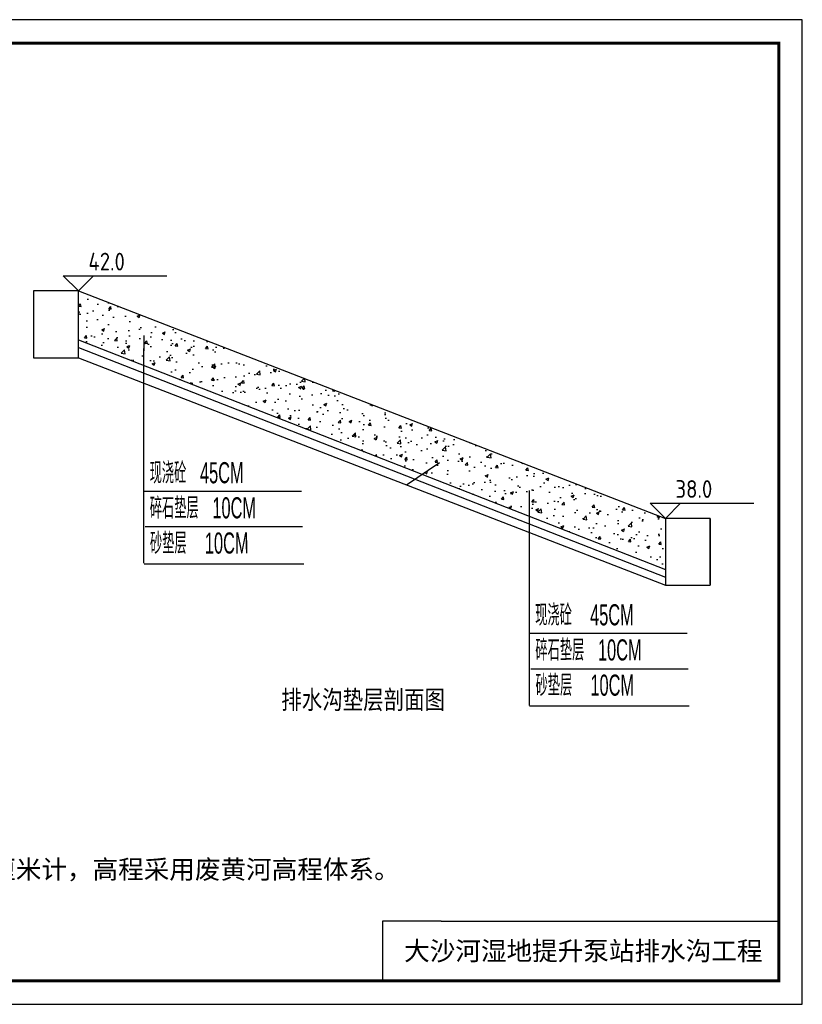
# Model space of a CAD drawing. Extents: x 38307 to 44247, y 18927 to 23127.
# Tile 2 of 2: x 40910 to 44247, y 18927 to 23127. Entities that reach past the tile are written whole.
import ezdxf

# ---------------------------------------------------------------- set-up
doc = ezdxf.new("R2010")
doc.units = 0
doc.header["$LTSCALE"] = 1000
doc.header["$MEASUREMENT"] = 0
doc.layers.add('1XSX', color=7, linetype='Continuous')
doc.layers.add('DIM_ELEV', color=3, linetype='Continuous')
doc.styles.add('hz-e', font='hztxt_e.shx', dxfattribs={"width": 0.58, "height": 32, "bigfont": 'hztxt.shx'})
doc.styles.get("Standard").update_dxf_attribs({"font": 'gbenor.shx', "bigfont": 'gbcbig.shx'})
doc.styles.add('图框', font='仿宋_GB2312.ttf', dxfattribs={"width": 0.8, "height": 4})

msp = doc.modelspace()

# ---------------------------------------------------------------- hatches: boundary and pattern name
h = msp.add_hatch()
h.set_pattern_fill('AR-CONC', color=256, scale=18, style=0)
h.set_pattern_definition([(50, (-35104.38, -18445.4), (129.10683, -11.29538), [13.5, -148.5]), (355, (-35104.38, -18445.4), (-24.97524, 135.39458), [10.8, -118.8]), (100.4514, (-35093.62, -18446.34), (104.13169, 124.09912), [11.47323, -126.20558]), (46.1842, (-35104.38, -18409.4), (192.1034, -29.79342), [20.25, -222.75]), (96.6356, (-35088.37, -18411.88), (168.2393, 175.3412), [17.20985, -189.30834]), (351.1842, (-35104.38, -18409.4), (168.23915, 175.34135), [16.2, -178.2]), (21, (-35086.38, -18418.4), (107.44327, -72.4714), [13.5, -148.5]), (326, (-35086.38, -18418.4), (43.79676, 130.527), [10.8, -118.8]), (71.4514, (-35077.42, -18424.44), (151.24007, 58.05549), [11.47323, -126.20558]), (37.5, (-35104.377, -18445.4), (2.188774, 59.920894), [0, -117.36, 0, -120.6, 0, -119.25]), (7.5, (-35104.377, -18445.4), (47.352517, 70.99411), [0, -68.76, 0, -114.66, 0, -45.45]), (327.5, (-35144.517, -18445.4), (96.088039, -4.059877), [0, -45, 0, -140.4, 0, -186.3]), (317.5, (-35162.52, -18445.4), (104.97351, 18.0189), [0, -58.5, 0, -93.24, 0, -132.3])])
h.paths.add_polyline_path([(41160.3, 21970), (41160.3, 21762), (43663.4, 20781.5), (43663.4, 21000)])

# ---------------------------------------------------------------- linework, layer by layer
for p, q in [((41160.3, 21970), (40969.5, 21970)), ((40969.5, 21970), (40969.5, 21685.4)), ((41160.3, 21685.4), (41160.3, 21970)), ((41160.3, 21970), (43663.4, 21000)), ((41160.3, 21762), (43663.4, 20781.5)), ((41160.3, 21729.5), (43663.4, 20749)), ((41439.4, 20808.3), (41439.4, 21724.5)), ((40969.5, 21685.4), (41160.3, 21685.4)), ((41160.3, 21685.4), (43663.4, 20715.4)), ((43083.3, 20202.1), (43083.3, 21118.3)), ((43663.4, 21000), (43663.4, 20715.4)), ((43854.3, 21000), (43663.4, 21000)), ((43854.3, 20719.6), (43854.3, 21000)), ((43854.3, 21000), (43854.3, 20715.4)), ((43663.4, 20715.4), (43854.3, 20715.4)), ((42706.9, 19281.1), (42456.5, 19281.1)), ((42456.5, 19281.1), (42456.5, 19027.2))]:
    msp.add_line(p, q)
msp.add_lwpolyline([(38306.9, 18927.2), (44246.9, 18927.2), (44246.9, 23127.2), (38306.9, 23127.2)], close=True)
at = {"const_width": 12}
msp.add_lwpolyline([(38556.9, 23027.2), (44146.9, 23027.2), (44146.9, 19027.2), (38556.9, 19027.2), (38556.9, 23027.2)], dxfattribs=at)
at = {"layer": '1XSX', "ltscale": 5}
for p, q in [((41441.2, 21714.7), (41441.2, 21779.5)), ((42700, 21236.8), (42559.7, 21141.5)), ((41440.1, 21116.1), (42111.8, 21116.1)), ((41444.8, 20964.8), (42116.5, 20964.8)), ((41440.1, 20806.7), (42121.2, 20806.7)), ((43084, 20509.8), (43755.7, 20509.8)), ((43088.8, 20358.5), (43760.5, 20358.5)), ((43084, 20200.5), (43765.2, 20200.5))]:
    msp.add_line(p, q, dxfattribs=at)
at = {"layer": '1XSX'}
msp.add_line((42706.9, 19281.1), (44146.9, 19281.1), dxfattribs=at)
at = {"layer": 'DIM_ELEV'}
for p, q in [((41160.3, 21970), (41095.5, 22034.8)), ((41095.5, 22034.8), (41537.1, 22034.8)), ((41160.3, 21970), (41225.1, 22034.8)), ((43663.4, 21000), (43598.6, 21064.8)), ((43598.6, 21064.8), (44040.2, 21064.8)), ((43663.4, 21000), (43728.2, 21064.8))]:
    msp.add_line(p, q, dxfattribs=at)

# ---------------------------------------------------------------- texts
for s, p in [('42.0', (41203, 22057.5)), ('38.0', (43706.1, 21087.4))]:
    msp.add_text(s, height=75.6).set_placement(p)
at = {"style": '图框'}
for s, p in [('说明：图中尺寸单位高程以米计，其余以厘米计，高程采用废黄河高程体系。', (38820.1, 19462.8)), ('大沙河湿地提升泵站排水沟工程', (42549.4, 19114.9))]:
    msp.add_text(s, height=80, dxfattribs=at).set_placement(p)
at = {"insert": (42025.3, 20266.6), "char_height": 80, "width": 1016.798, "attachment_point": 1, "style": '图框'}
msp.add_mtext('排水沟垫层剖面图', dxfattribs=at)
at = {"layer": '1XSX', "color": 7, "char_height": 90, "width": 828, "attachment_point": 1, "rotation": 0.2615, "style": 'hz-e'}
for s, insert in [('现浇砼   45CM\\P碎石垫层   10CM\\P砂垫层    10CM\\P       ', (41463.8, 21238.4)), ('现浇砼    45CM\\P碎石垫层   10CM\\P砂垫层    10CM\\P       ', (43107.8, 20632.2))]:
    msp.add_mtext(s, dxfattribs=dict(at, insert=insert))

doc.saveas('drawing.dxf')
